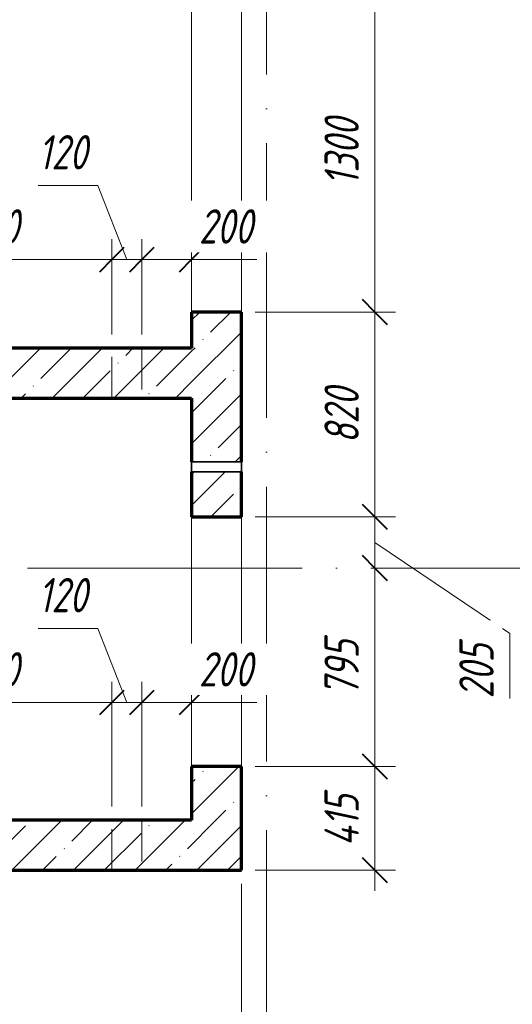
# Model space of a CAD drawing. Header units: millimetres. Extents: x 25602 to 56438, y 6682 to 19066.
# Tile 4 of 16: x 31512 to 33484, y 11053 to 14995. Entities that reach past the tile are written whole.
import ezdxf

# ---------------------------------------------------------------- set-up
doc = ezdxf.new("R2010")
doc.units = ezdxf.units.MM
doc.linetypes.add('ADSK_Линия сетки', pattern=[1375, 1100, -137.5, 0, -137.5])
doc.linetypes.add('ADSK_Невидимые', pattern=[275, 165, -110])
for name, color, linetype, lineweight in [('A-____-____-DIMS', 211, 'Continuous', 9), ('A-____-____-DIMS-55', 211, 'Continuous', 9), ('A-DETL-GENF-OTLN', 92, 'Continuous', 35), ('A-DOOR-____-OTLN', 31, 'Continuous', 20), ('A-DOOR-OPNG-OTLN', 31, 'Continuous', 20), ('A-GENM-____-OTLN', 13, 'Continuous', 20), ('A-WALL-____-HDLN', 110, 'ADSK_Невидимые', 20), ('A-WALL-____-MCUT', 113, 'Continuous', 50), ('A-WALL-____-PATT', 111, 'Continuous', 50), ('S-GRID-____-OTLN', 1, 'Continuous', 9)]:
    doc.layers.add(name, color=color, linetype=linetype, lineweight=lineweight)
doc.styles.add('GOST Common_I_1', font='GOST Common Italic.ttf', dxfattribs={"width": 0.8, "height": 137.5})
doc.dimstyles.new('ADSK_Округление_5мм__Узкий_', dxfattribs={"dimscale": 304.8, "dimtxt": 0.453694, "dimasz": 0.324803, "dimexe": 0.270669, "dimexo": 0.000592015, "dimgap": 0.072178, "dimtad": 1, "dimdec": 0, "dimlfac": 304.8, "dimrnd": 5, "dimdsep": 46, "dimtxsty": 'GOST Common_I_1', "dimblk1": 'OBLIQUE', "dimblk2": 'OBLIQUE', "dimsah": 1, "dimcen": 0.09, "dimdle": 0.270669, "dimazin": 0, "dimtfac": 1, "dimtdec": 4, "dimtix": 1, "dimtmove": 1, "dimatfit": 3, "dimfxl": 1, "dimtvp": 1, "dimtfill": 1, "dimtolj": 1, "dimtzin": 0, "dimlwd": 20, "dimlwe": 20, "dimarcsym": 2})
doc.dimstyles.new('ADSK_Округление_5мм__Узкий__1', dxfattribs={"dimscale": 304.8, "dimtxt": 0.453694, "dimasz": 0.324803, "dimexe": 0.270669, "dimexo": 0.000592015, "dimgap": 0.072178, "dimtad": 1, "dimdec": 0, "dimlfac": 304.8, "dimrnd": 5, "dimdsep": 46, "dimtxsty": 'GOST Common_I_1', "dimblk1": 'OBLIQUE', "dimblk2": 'OBLIQUE', "dimsah": 1, "dimcen": 0.09, "dimdle": 0.270669, "dimazin": 0, "dimtfac": 1, "dimtdec": 4, "dimtix": 1, "dimtmove": 0, "dimatfit": 3, "dimfxl": 1, "dimtvp": 1, "dimtfill": 1, "dimtolj": 1, "dimtzin": 0, "dimlwd": 20, "dimlwe": 20, "dimarcsym": 2})
pattern_1 = [(45, (16130.72, 8588.57), (-123.4785, 123.4785), []), (45, (16254.2, 8588.57), (-123.4785, 123.4785), [218.281, -43.656, 1.844, -41.812])]

# ---------------------------------------------------------------- blocks, each defined once
blk = doc.blocks.new('ADSK_Дверь_ПроемПрямоугольный - ADSK_Дверь_ПроемПрямоугольный-1464738-КЖ1_ПЭ_ВЭ2_Опалубка_Стены')
at = {"layer": 'A-DOOR-OPNG-OTLN'}
for p, q in [((32200, 13825), (32200, 15125)), ((32400, 13825), (32400, 15125))]:
    blk.add_line(p, q, dxfattribs=at)
blk = doc.blocks.new('ADSK_Дверь_ПроемПрямоугольный - ADSK_Дверь_ПроемПрямоугольный-1464736-КЖ1_ПЭ_ВЭ2_Опалубка_Стены')
at = {"layer": 'A-DOOR-OPNG-OTLN'}
for p, q in [((32200, 12005), (32200, 13005)), ((32400, 12005), (32400, 13005))]:
    blk.add_line(p, q, dxfattribs=at)
blk = doc.blocks.new('ADSK_ОбобщеннаяМодель_ОтверстиеКруглое_вСтене - Этаж 1_0_000-1496597-КЖ1_ПЭ_ВЭ2_Опалубка_Стены')
at = {"layer": 'A-DETL-GENF-OTLN'}
for p, q in [((32200, 15345), (32400, 15345)), ((32200, 15305), (32200, 15345)), ((32400, 15345), (32400, 15305)), ((32400, 15305), (32200, 15305))]:
    blk.add_line(p, q, dxfattribs=at)
blk = doc.blocks.new('DIMBLOCK24-КЖ1_ПЭ_ВЭ2_Опалубка_Стены')
at = {"layer": 'A-____-____-DIMS-55', "lineweight": 20}
for p, q in [((32400, 8449.7), (32400, 11535)), ((30430, 8449.7), (30430, 10545)), ((30430, 8449.7), (32400, 8449.7)), ((30430, 8449.7), (30430, 8367.2)), ((32400, 8449.7), (32400, 8367.2))]:
    blk.add_line(p, q, dxfattribs=at)
at = {"layer": 'A-____-____-DIMS-55', "lineweight": 40}
for p, q in [((30430, 8449.7), (30479.5, 8499.2)), ((32400, 8449.7), (32449.5, 8499.2)), ((30430, 8449.7), (30380.5, 8400.2)), ((32400, 8449.7), (32350.5, 8400.2))]:
    blk.add_line(p, q, dxfattribs=at)
at = {"layer": 'A-____-____-DIMS-55', "color": 0, "lineweight": 20, "insert": (31270.9, 8651.4), "char_height": 137.5, "width": 345.949, "attachment_point": 1, "line_spacing_factor": 1.022761, "style": 'GOST Common_I_1', "bg_fill": 3, "box_fill_scale": 1.25, "bg_fill_color": 256, "bg_fill_true_color": 13158600, "bg_fill_transparency": 0}
blk.add_mtext('1970', dxfattribs=at)
blk = doc.blocks.new('_Oblique')
at = {"color": 0, "linetype": 'ByBlock', "lineweight": -2}
blk.add_line((-0.5, -0.5), (0.5, 0.5), dxfattribs=at)
blk = doc.blocks.new('DIMBLOCK25-КЖ1_ПЭ_ВЭ2_Опалубка_Стены')
at = {"layer": 'A-____-____-DIMS-55', "lineweight": 20}
for p, q in [((32400, 8449.7), (32400, 11535)), ((34580, 8449.7), (34580, 8945)), ((32400, 8449.7), (34580, 8449.7)), ((32400, 8449.7), (32400, 8367.2)), ((34580, 8449.7), (34580, 8367.2))]:
    blk.add_line(p, q, dxfattribs=at)
at = {"layer": 'A-____-____-DIMS-55', "lineweight": 40}
for p, q in [((32400, 8449.7), (32449.5, 8499.2)), ((34580, 8449.7), (34629.5, 8499.2)), ((32400, 8449.7), (32350.5, 8400.2)), ((34580, 8449.7), (34530.5, 8400.2))]:
    blk.add_line(p, q, dxfattribs=at)
at = {"layer": 'A-____-____-DIMS-55', "color": 0, "lineweight": 20, "insert": (33345.9, 8651.4), "char_height": 137.5, "width": 345.949, "attachment_point": 1, "line_spacing_factor": 1.022761, "style": 'GOST Common_I_1', "bg_fill": 3, "box_fill_scale": 1.25, "bg_fill_color": 256, "bg_fill_true_color": 13158600, "bg_fill_transparency": 0}
blk.add_mtext('2180', dxfattribs=at)
blk = doc.blocks.new('DIMBLOCK33-КЖ1_ПЭ_ВЭ2_Опалубка_Стены')
at = {"layer": 'A-____-____-DIMS-55', "lineweight": 40}
for p, q in [((32933.9, 12005), (32884.4, 12054.5)), ((32933.9, 12005), (32983.4, 11955.5)), ((32933.9, 11590), (32884.4, 11639.5)), ((32933.9, 11590), (32983.4, 11540.5))]:
    blk.add_line(p, q, dxfattribs=at)
at = {"layer": 'A-____-____-DIMS-55', "lineweight": 20}
for p, q in [((32933.9, 12005), (32455, 12005)), ((32933.9, 11507.5), (32933.9, 12005)), ((32933.9, 12005), (33016.4, 12005)), ((32933.9, 11590), (32455, 11590)), ((32933.9, 11590), (33016.4, 11590))]:
    blk.add_line(p, q, dxfattribs=at)
at = {"layer": 'A-____-____-DIMS-55', "color": 0, "lineweight": 20, "insert": (32732.2, 11686.2), "char_height": 137.5, "width": 267.196, "attachment_point": 1, "rotation": 90, "line_spacing_factor": 1.022761, "style": 'GOST Common_I_1', "bg_fill": 3, "box_fill_scale": 1.25, "bg_fill_color": 256, "bg_fill_true_color": 13158600, "bg_fill_transparency": 0}
blk.add_mtext('415', dxfattribs=at)
blk = doc.blocks.new('DIMBLOCK34-КЖ1_ПЭ_ВЭ2_Опалубка_Стены')
at = {"layer": 'A-____-____-DIMS-55', "lineweight": 40}
for p, q in [((32933.9, 12800), (32884.4, 12849.5)), ((32933.9, 12800), (32983.4, 12750.5)), ((32933.9, 12005), (32884.4, 12054.5)), ((32933.9, 12005), (32983.4, 11955.5))]:
    blk.add_line(p, q, dxfattribs=at)
at = {"layer": 'A-____-____-DIMS-55', "lineweight": 20}
for p, q in [((32933.9, 12800), (32918.9, 12800)), ((32933.9, 12005), (32933.9, 12800)), ((32933.9, 12800), (33016.4, 12800)), ((32933.9, 12005), (32455, 12005)), ((32933.9, 12005), (33016.4, 12005))]:
    blk.add_line(p, q, dxfattribs=at)
at = {"layer": 'A-____-____-DIMS-55', "color": 0, "lineweight": 20, "insert": (32732.2, 12286.5), "char_height": 137.5, "width": 278.447, "attachment_point": 1, "rotation": 90, "line_spacing_factor": 1.022761, "style": 'GOST Common_I_1', "bg_fill": 3, "box_fill_scale": 1.25, "bg_fill_color": 256, "bg_fill_true_color": 13158600, "bg_fill_transparency": 0}
blk.add_mtext('795', dxfattribs=at)
blk = doc.blocks.new('DIMBLOCK35-КЖ1_ПЭ_ВЭ2_Опалубка_Стены')
at = {"layer": 'A-____-____-DIMS-55', "lineweight": 40}
for p, q in [((32933.9, 13005), (32884.4, 13054.5)), ((32933.9, 13005), (32983.4, 12955.5)), ((32933.9, 12800), (32884.4, 12849.5)), ((32933.9, 12800), (32983.4, 12750.5))]:
    blk.add_line(p, q, dxfattribs=at)
at = {"layer": 'A-____-____-DIMS-55', "lineweight": 20}
for p, q in [((32933.9, 13005), (32455, 13005)), ((32933.9, 12800), (32933.9, 13005)), ((32933.9, 13005), (33016.4, 13005)), ((33473.9, 12537.3), (32933.9, 12902.5)), ((32933.9, 12800), (32918.9, 12800)), ((32933.9, 12800), (33016.4, 12800)), ((33473.9, 12277.7), (33473.9, 12537.3))]:
    blk.add_line(p, q, dxfattribs=at)
at = {"layer": 'A-____-____-DIMS-55', "color": 0, "lineweight": 20, "insert": (33272.2, 12277.7), "char_height": 137.5, "width": 278.447, "attachment_point": 1, "rotation": 90, "line_spacing_factor": 1.022761, "style": 'GOST Common_I_1', "bg_fill": 3, "box_fill_scale": 1.25, "bg_fill_color": 256, "bg_fill_true_color": 13158600, "bg_fill_transparency": 0}
blk.add_mtext('205', dxfattribs=at)
blk = doc.blocks.new('DIMBLOCK36-КЖ1_ПЭ_ВЭ2_Опалубка_Стены')
at = {"layer": 'A-____-____-DIMS-55', "lineweight": 40}
for p, q in [((32933.9, 13825), (32884.4, 13874.5)), ((32933.9, 13825), (32983.4, 13775.5)), ((32933.9, 13005), (32884.4, 13054.5)), ((32933.9, 13005), (32983.4, 12955.5))]:
    blk.add_line(p, q, dxfattribs=at)
at = {"layer": 'A-____-____-DIMS-55', "lineweight": 20}
for p, q in [((32933.9, 13825), (32455, 13825)), ((32933.9, 13005), (32933.9, 13825)), ((32933.9, 13825), (33016.4, 13825)), ((32933.9, 13005), (32455, 13005)), ((32933.9, 13005), (33016.4, 13005))]:
    blk.add_line(p, q, dxfattribs=at)
at = {"layer": 'A-____-____-DIMS-55', "color": 0, "lineweight": 20, "insert": (32732.2, 13299), "char_height": 137.5, "width": 278.447, "attachment_point": 1, "rotation": 90, "line_spacing_factor": 1.022761, "style": 'GOST Common_I_1', "bg_fill": 3, "box_fill_scale": 1.25, "bg_fill_color": 256, "bg_fill_true_color": 13158600, "bg_fill_transparency": 0}
blk.add_mtext('820', dxfattribs=at)
blk = doc.blocks.new('DIMBLOCK37-КЖ1_ПЭ_ВЭ2_Опалубка_Стены')
at = {"layer": 'A-____-____-DIMS-55', "lineweight": 40}
for p, q in [((32933.9, 15125), (32884.4, 15174.5)), ((32933.9, 15125), (32983.4, 15075.5)), ((32933.9, 13825), (32884.4, 13874.5)), ((32933.9, 13825), (32983.4, 13775.5))]:
    blk.add_line(p, q, dxfattribs=at)
at = {"layer": 'A-____-____-DIMS-55', "lineweight": 20}
for p, q in [((32933.9, 15125), (32455, 15125)), ((32933.9, 13825), (32933.9, 15125)), ((32933.9, 15125), (33016.4, 15125)), ((32933.9, 13825), (32455, 13825)), ((32933.9, 13825), (33016.4, 13825))]:
    blk.add_line(p, q, dxfattribs=at)
at = {"layer": 'A-____-____-DIMS-55', "color": 0, "lineweight": 20, "insert": (32732.2, 14330.9), "char_height": 137.5, "width": 345.949, "attachment_point": 1, "rotation": 90, "line_spacing_factor": 1.022761, "style": 'GOST Common_I_1', "bg_fill": 3, "box_fill_scale": 1.25, "bg_fill_color": 256, "bg_fill_true_color": 13158600, "bg_fill_transparency": 0}
blk.add_mtext('1300', dxfattribs=at)
blk = doc.blocks.new('DIMBLOCK101-КЖ1_ПЭ_ВЭ2_Опалубка_Стены')
at = {"layer": 'A-____-____-DIMS-55', "lineweight": 20}
for p, q in [((30920.3, 12261.4), (30920.3, 12343.9)), ((31880.3, 12261.4), (31880.3, 12343.9)), ((30920.3, 12261.4), (31880.3, 12261.4)), ((30920.3, 12261.4), (30920.3, 11845)), ((31880.3, 12261.4), (31880.3, 11845))]:
    blk.add_line(p, q, dxfattribs=at)
at = {"layer": 'A-____-____-DIMS-55', "lineweight": 40}
for p, q in [((30920.3, 12261.4), (30969.8, 12310.9)), ((31880.3, 12261.4), (31929.8, 12310.9)), ((30920.3, 12261.4), (30870.8, 12211.9)), ((31880.3, 12261.4), (31830.8, 12211.9))]:
    blk.add_line(p, q, dxfattribs=at)
at = {"layer": 'A-____-____-DIMS-55', "color": 0, "lineweight": 20, "insert": (31284.2, 12463.1), "char_height": 137.5, "width": 278.447, "attachment_point": 1, "line_spacing_factor": 1.022761, "style": 'GOST Common_I_1', "bg_fill": 3, "box_fill_scale": 1.25, "bg_fill_color": 256, "bg_fill_true_color": 13158600, "bg_fill_transparency": 0}
blk.add_mtext('960', dxfattribs=at)
blk = doc.blocks.new('DIMBLOCK102-КЖ1_ПЭ_ВЭ2_Опалубка_Стены')
at = {"layer": 'A-____-____-DIMS-55', "lineweight": 20}
for p, q in [((31586.1, 12558.4), (31824.5, 12558.4)), ((31824.5, 12558.4), (31940.3, 12261.4)), ((31880.3, 12261.4), (31880.3, 12343.9)), ((32000.3, 12261.4), (32000.3, 12343.9)), ((31880.3, 12261.4), (32000.3, 12261.4)), ((31880.3, 12261.4), (31880.3, 11845)), ((32000.3, 12261.4), (32000.3, 11845))]:
    blk.add_line(p, q, dxfattribs=at)
at = {"layer": 'A-____-____-DIMS-55', "lineweight": 40}
for p, q in [((31880.3, 12261.4), (31929.8, 12310.9)), ((32000.3, 12261.4), (32049.8, 12310.9)), ((31880.3, 12261.4), (31830.8, 12211.9)), ((32000.3, 12261.4), (31950.8, 12211.9))]:
    blk.add_line(p, q, dxfattribs=at)
at = {"layer": 'A-____-____-DIMS-55', "color": 0, "lineweight": 20, "insert": (31586.1, 12760.1), "char_height": 137.5, "width": 253.133, "attachment_point": 1, "line_spacing_factor": 1.022761, "style": 'GOST Common_I_1', "bg_fill": 3, "box_fill_scale": 1.25, "bg_fill_color": 256, "bg_fill_true_color": 13158600, "bg_fill_transparency": 0}
blk.add_mtext('120', dxfattribs=at)
blk = doc.blocks.new('DIMBLOCK103-КЖ1_ПЭ_ВЭ2_Опалубка_Стены')
at = {"layer": 'A-____-____-DIMS-55', "lineweight": 20}
for p, q in [((32000.3, 12261.4), (32000.3, 12343.9)), ((32000.3, 12261.4), (32282.5, 12261.4)), ((32000.3, 12261.4), (32000.3, 11845)), ((32201.7, 12261.4), (32100.1, 12261.4)), ((32200, 12261.4), (32200, 12276.4)), ((32200, 12261.4), (32200, 12178.9)), ((32461.2, 12261.4), (32201.7, 12261.4))]:
    blk.add_line(p, q, dxfattribs=at)
at = {"layer": 'A-____-____-DIMS-55', "lineweight": 40}
for p, q in [((32000.3, 12261.4), (32049.8, 12310.9)), ((32200, 12261.4), (32249.5, 12310.9)), ((32000.3, 12261.4), (31950.8, 12211.9)), ((32200, 12261.4), (32150.5, 12211.9))]:
    blk.add_line(p, q, dxfattribs=at)
at = {"layer": 'A-____-____-DIMS-55', "color": 0, "lineweight": 20, "insert": (32229.2, 12463.1), "char_height": 137.5, "width": 278.447, "attachment_point": 1, "line_spacing_factor": 1.022761, "style": 'GOST Common_I_1', "bg_fill": 3, "box_fill_scale": 1.25, "bg_fill_color": 256, "bg_fill_true_color": 13158600, "bg_fill_transparency": 0}
blk.add_mtext('200', dxfattribs=at)
blk = doc.blocks.new('DIMBLOCK106-КЖ1_ПЭ_ВЭ2_Опалубка_Стены')
at = {"layer": 'A-____-____-DIMS-55', "lineweight": 20}
for p, q in [((30920.3, 14034.7), (30920.3, 14117.2)), ((31880.3, 14034.7), (31880.3, 14117.2)), ((30920.3, 14034.7), (31880.3, 14034.7)), ((30920.3, 14034.7), (30920.3, 13735)), ((31880.3, 14034.7), (31880.3, 13735))]:
    blk.add_line(p, q, dxfattribs=at)
at = {"layer": 'A-____-____-DIMS-55', "lineweight": 40}
for p, q in [((30920.3, 14034.7), (30969.8, 14084.2)), ((31880.3, 14034.7), (31929.8, 14084.2)), ((30920.3, 14034.7), (30870.8, 13985.2)), ((31880.3, 14034.7), (31830.8, 13985.2))]:
    blk.add_line(p, q, dxfattribs=at)
at = {"layer": 'A-____-____-DIMS-55', "color": 0, "lineweight": 20, "insert": (31284.2, 14236.4), "char_height": 137.5, "width": 278.447, "attachment_point": 1, "line_spacing_factor": 1.022761, "style": 'GOST Common_I_1', "bg_fill": 3, "box_fill_scale": 1.25, "bg_fill_color": 256, "bg_fill_true_color": 13158600, "bg_fill_transparency": 0}
blk.add_mtext('960', dxfattribs=at)
blk = doc.blocks.new('DIMBLOCK107-КЖ1_ПЭ_ВЭ2_Опалубка_Стены')
at = {"layer": 'A-____-____-DIMS-55', "lineweight": 20}
for p, q in [((31586.1, 14331.7), (31824.5, 14331.7)), ((31824.5, 14331.7), (31940.3, 14034.7)), ((31880.3, 14034.7), (31880.3, 14117.2)), ((32000.3, 14034.7), (32000.3, 14117.2)), ((31880.3, 14034.7), (32000.3, 14034.7)), ((31880.3, 14034.7), (31880.3, 13735)), ((32000.3, 14034.7), (32000.3, 13735))]:
    blk.add_line(p, q, dxfattribs=at)
at = {"layer": 'A-____-____-DIMS-55', "lineweight": 40}
for p, q in [((31880.3, 14034.7), (31929.8, 14084.2)), ((32000.3, 14034.7), (32049.8, 14084.2)), ((31880.3, 14034.7), (31830.8, 13985.2)), ((32000.3, 14034.7), (31950.8, 13985.2))]:
    blk.add_line(p, q, dxfattribs=at)
at = {"layer": 'A-____-____-DIMS-55', "color": 0, "lineweight": 20, "insert": (31586.1, 14533.4), "char_height": 137.5, "width": 253.133, "attachment_point": 1, "line_spacing_factor": 1.022761, "style": 'GOST Common_I_1', "bg_fill": 3, "box_fill_scale": 1.25, "bg_fill_color": 256, "bg_fill_true_color": 13158600, "bg_fill_transparency": 0}
blk.add_mtext('120', dxfattribs=at)
blk = doc.blocks.new('DIMBLOCK108-КЖ1_ПЭ_ВЭ2_Опалубка_Стены')
at = {"layer": 'A-____-____-DIMS-55', "lineweight": 20}
for p, q in [((32000.3, 14034.7), (32000.3, 14117.2)), ((32000.3, 14034.7), (32282.5, 14034.7)), ((32000.3, 14034.7), (32000.3, 13735)), ((32201.7, 14034.7), (32100.1, 14034.7)), ((32200, 14034.7), (32200, 14049.7)), ((32200, 14034.7), (32200, 13952.2)), ((32461.2, 14034.7), (32201.7, 14034.7))]:
    blk.add_line(p, q, dxfattribs=at)
at = {"layer": 'A-____-____-DIMS-55', "lineweight": 40}
for p, q in [((32000.3, 14034.7), (32049.8, 14084.2)), ((32200, 14034.7), (32249.5, 14084.2)), ((32000.3, 14034.7), (31950.8, 13985.2)), ((32200, 14034.7), (32150.5, 13985.2))]:
    blk.add_line(p, q, dxfattribs=at)
at = {"layer": 'A-____-____-DIMS-55', "color": 0, "lineweight": 20, "insert": (32229.2, 14236.4), "char_height": 137.5, "width": 278.447, "attachment_point": 1, "line_spacing_factor": 1.022761, "style": 'GOST Common_I_1', "bg_fill": 3, "box_fill_scale": 1.25, "bg_fill_color": 256, "bg_fill_true_color": 13158600, "bg_fill_transparency": 0}
blk.add_mtext('200', dxfattribs=at)

msp = doc.modelspace()

# ---------------------------------------------------------------- hatches: boundary and pattern name
at = {"layer": 'A-WALL-____-PATT', "lineweight": 9}
h = msp.add_hatch(dxfattribs=at)
h.set_pattern_fill('FP_1', color=256, style=0, pattern_type=2)
h.set_pattern_definition(pattern_1)
h.paths.add_polyline_path([(32399.9996, 11790.001), (32399.9996, 12005.0392), (32199.9996, 12005.0392), (32199.9996, 11790.001)])
h.paths.add_polyline_path([(32199.9996, 13005.0392), (32399.9996, 13005.0392), (32399.9996, 13185.0392), (32199.9996, 13185.0392)])
h.paths.add_polyline_path([(32399.9996, 13225.0392), (32399.9996, 13825.0392), (32199.9996, 13825.0392), (32199.9996, 13225.0392), (32307.3606, 13225.0392)])
h.paths.add_polyline_path([(32199.9996, 15125.0392), (32399.9996, 15125.0392), (32399.9996, 15305.0392), (32199.9996, 15305.0392)])
h.paths.add_polyline_path([(32199.9996, 15345.0392), (32399.9996, 15345.0392), (32399.9996, 16450.001), (32199.9996, 16450.001)])
h = msp.add_hatch(dxfattribs=at)
h.set_pattern_fill('FP_1', color=256, style=0, pattern_type=2)
h.set_pattern_definition(pattern_1)
h.paths.add_polyline_path([(32199.9996, 13480.001), (32199.9996, 13680.001), (30430, 13680.001), (30430, 13480.001)])
h = msp.add_hatch(dxfattribs=at)
h.set_pattern_fill('FP_1', color=256, style=0, pattern_type=2)
h.set_pattern_definition(pattern_1)
h.paths.add_polyline_path([(32399.9996, 11590.001), (32399.9996, 11790.001), (30430, 11790.001), (30430, 11590.001)])

# ---------------------------------------------------------------- linework, layer by layer
at = {"layer": 'A-WALL-____-HDLN'}
for p, q in [((31880.2596, 13480.001), (31880.2596, 13680.001)), ((32000.2596, 13680.001), (32000.2596, 13480.001)), ((31880.2596, 11590.001), (31880.2596, 11790.001)), ((32000.2596, 11790.001), (32000.2596, 11590.001))]:
    msp.add_line(p, q, dxfattribs=at)
at = {"layer": 'A-WALL-____-MCUT', "lineweight": 70}
for p, q in [((32399.9996, 13825.0392), (32199.9996, 13825.0392)), ((32199.9996, 13825.0392), (32199.9996, 13680.001)), ((32399.9996, 13225.0392), (32399.9996, 13825.0392)), ((32199.9996, 13680.001), (30430, 13680.001)), ((30430, 13480.001), (32199.9996, 13480.001)), ((32199.9996, 13480.001), (32199.9996, 13225.0392)), ((32199.9996, 13185.0392), (32199.9996, 13005.0888)), ((32399.9996, 13005.0392), (32399.9996, 13185.0392)), ((32199.9996, 13005.0392), (32399.9996, 13005.0392)), ((32399.9996, 12005.0392), (32199.9996, 12005.0392)), ((32199.9996, 12005.0392), (32199.9996, 11790.001)), ((32399.9996, 11590.001), (32399.9996, 12005.0392)), ((32199.9996, 11790.001), (30430, 11790.001)), ((30430, 11590.001), (32399.9996, 11590.001))]:
    msp.add_line(p, q, dxfattribs=at)
at = {"layer": 'S-GRID-____-OTLN', "linetype": 'ADSK_Линия сетки'}
for p, q in [((32500, 18626.091), (32500, 7131.6051)), ((26042.1355, 12800.001), (55820.5055, 12800.001))]:
    msp.add_line(p, q, dxfattribs=at)

# ---------------------------------------------------------------- block references
at = {"layer": 'A-DOOR-____-OTLN'}
for name in ['ADSK_Дверь_ПроемПрямоугольный - ADSK_Дверь_ПроемПрямоугольный-1464738-КЖ1_ПЭ_ВЭ2_Опалубка_Стены', 'ADSK_Дверь_ПроемПрямоугольный - ADSK_Дверь_ПроемПрямоугольный-1464736-КЖ1_ПЭ_ВЭ2_Опалубка_Стены']:
    msp.add_blockref(name, (0, 0), dxfattribs=at)
at = {"layer": 'A-GENM-____-OTLN'}
msp.add_blockref('ADSK_ОбобщеннаяМодель_ОтверстиеКруглое_вСтене - Этаж 1_0_000-1496597-КЖ1_ПЭ_ВЭ2_Опалубка_Стены', (0, -2120), dxfattribs=at)

# ---------------------------------------------------------------- next in the draw order: dimensions: what is measured, and where the dimension line sits
at = {"layer": 'A-____-____-DIMS', "lineweight": 20}
for base, p1, p2, override, picture, middle in [((31880.2596, 14034.7154), (30920.2596, 13680.001), (31880.2596, 13680.001), {"dimpost": '<>', "dimfxl": 960}, 'DIMBLOCK106-КЖ1_ПЭ_ВЭ2_Опалубка_Стены', (31400.2596, 14125.4654)), ((31880.2596, 12261.3943), (30920.2596, 11790.001), (31880.2596, 11790.001), {"dimpost": '<>', "dimfxl": 960}, 'DIMBLOCK101-КЖ1_ПЭ_ВЭ2_Опалубка_Стены', (31400.2596, 12352.1443)), ((32399.9996, 8449.6671), (30430, 10600.0013), (32399.9996, 11590.001), {"dimpost": '<>', "dimfxl": 2204.767064}, 'DIMBLOCK24-КЖ1_ПЭ_ВЭ2_Опалубка_Стены', (31414.9998, 8540.4171))]:
    dim = msp.add_linear_dim(base=base, p1=p1, p2=p2, dimstyle='ADSK_Округление_5мм__Узкий__1', override=override, dxfattribs=at)
    dim.commit()
    dim.dimension.update_dxf_attribs({"geometry": picture, "text_midpoint": middle})

# ---------------------------------------------------------------- next in the draw order: dimensions: what is measured, and where the dimension line sits
for base, p1, p2, picture, middle in [((32000.2596, 14034.7154), (31880.2596, 13680.001), (32000.2596, 13680.001), 'DIMBLOCK107-КЖ1_ПЭ_ВЭ2_Опалубка_Стены', (31712.6291, 14441.7376)), ((32000.2596, 12261.3943), (31880.2596, 11790.001), (32000.2596, 11790.001), 'DIMBLOCK102-КЖ1_ПЭ_ВЭ2_Опалубка_Стены', (31712.6291, 12668.4166))]:
    dim = msp.add_linear_dim(base=base, p1=p1, p2=p2, dimstyle='ADSK_Округление_5мм__Узкий_', override={"dimpost": '<>', "dimfxl": 120}, dxfattribs=at)
    dim.commit()
    dim.dimension.update_dxf_attribs({"geometry": picture, "text_midpoint": middle, "dimtype": 160})
dim = msp.add_linear_dim(base=(34580, 8449.6671), p1=(32399.9996, 11590.001), p2=(34580, 9000), dimstyle='ADSK_Округление_5мм__Узкий__1', override={"dimpost": '<>', "dimfxl": 3385.337074}, dxfattribs=at)
dim.commit()
dim.dimension.update_dxf_attribs({"geometry": 'DIMBLOCK25-КЖ1_ПЭ_ВЭ2_Опалубка_Стены', "text_midpoint": (33489.9998, 8540.4171)})

# ---------------------------------------------------------------- next in the draw order: dimensions: what is measured, and where the dimension line sits
dim = msp.add_linear_dim(base=(32933.9346, 12005.0392), p1=(32399.9996, 11590.001), p2=(32399.9996, 12005.0392), angle=90, dimstyle='ADSK_Округление_5мм__Узкий__1', override={"dimpost": '<>', "dimfxl": 415.038181}, dxfattribs=at)
dim.commit()
dim.dimension.update_dxf_attribs({"geometry": 'DIMBLOCK33-КЖ1_ПЭ_ВЭ2_Опалубка_Стены', "text_midpoint": (32843.1846, 11797.5201)})

# ---------------------------------------------------------------- next in the draw order: dimensions: what is measured, and where the dimension line sits
dim = msp.add_linear_dim(base=(32933.9346, 12800.001), p1=(32399.9996, 12005.0392), p2=(32863.931, 12800.001), angle=90, dimstyle='ADSK_Округление_5мм__Узкий__1', override={"dimpost": '<>', "dimfxl": 920.432843}, dxfattribs=at)
dim.commit()
dim.dimension.update_dxf_attribs({"geometry": 'DIMBLOCK34-КЖ1_ПЭ_ВЭ2_Опалубка_Стены', "text_midpoint": (32843.1846, 12402.5201)})

# ---------------------------------------------------------------- next in the draw order: dimensions: what is measured, and where the dimension line sits
dim = msp.add_linear_dim(base=(32933.9346, 13005.0392), p1=(32863.931, 12800.001), p2=(32399.9996, 13005.0392), angle=90, dimstyle='ADSK_Округление_5мм__Узкий_', override={"dimpost": '<>', "dimfxl": 507.220906}, dxfattribs=at)
dim.commit()
dim.dimension.update_dxf_attribs({"geometry": 'DIMBLOCK35-КЖ1_ПЭ_ВЭ2_Опалубка_Стены', "text_midpoint": (33363.9124, 12416.9684), "dimtype": 160, "text_rotation": 90})

# ---------------------------------------------------------------- next in the draw order: dimensions: what is measured, and where the dimension line sits
dim = msp.add_linear_dim(base=(32933.9346, 13825.0392), p1=(32399.9996, 13005.0392), p2=(32399.9996, 13825.0392), angle=90, dimstyle='ADSK_Округление_5мм__Узкий__1', override={"dimpost": '<>', "dimfxl": 820}, dxfattribs=at)
dim.commit()
dim.dimension.update_dxf_attribs({"geometry": 'DIMBLOCK36-КЖ1_ПЭ_ВЭ2_Опалубка_Стены', "text_midpoint": (32843.1846, 13415.0392)})
dim = msp.add_linear_dim(base=(32199.9996, 12261.3943), p1=(32000.2596, 11790.001), p2=(32199.9996, 12331.3979), dimstyle='ADSK_Округление_5мм__Узкий_', override={"dimpost": '<>', "dimfxl": 577.067273}, dxfattribs=at)
dim.commit()
dim.dimension.update_dxf_attribs({"geometry": 'DIMBLOCK103-КЖ1_ПЭ_ВЭ2_Опалубка_Стены', "text_midpoint": (32368.4035, 12371.4166), "dimtype": 160})

# ---------------------------------------------------------------- next in the draw order: dimensions: what is measured, and where the dimension line sits
dim = msp.add_linear_dim(base=(32933.9346, 15125.0392), p1=(32399.9996, 13825.0392), p2=(32399.9996, 15125.0392), angle=90, dimstyle='ADSK_Округление_5мм__Узкий__1', override={"dimpost": '<>', "dimfxl": 1300}, dxfattribs=at)
dim.commit()
dim.dimension.update_dxf_attribs({"geometry": 'DIMBLOCK37-КЖ1_ПЭ_ВЭ2_Опалубка_Стены', "text_midpoint": (32843.1846, 14475.0392)})

# ---------------------------------------------------------------- next in the draw order: dimensions: what is measured, and where the dimension line sits
dim = msp.add_linear_dim(base=(32199.9996, 14034.7154), p1=(32000.2596, 13680.001), p2=(32199.9996, 14104.7189), dimstyle='ADSK_Округление_5мм__Узкий_', override={"dimpost": '<>', "dimfxl": 469.341422}, dxfattribs=at)
dim.commit()
dim.dimension.update_dxf_attribs({"geometry": 'DIMBLOCK108-КЖ1_ПЭ_ВЭ2_Опалубка_Стены', "text_midpoint": (32368.4035, 14144.7376), "dimtype": 160})

doc.saveas('drawing.dxf')
